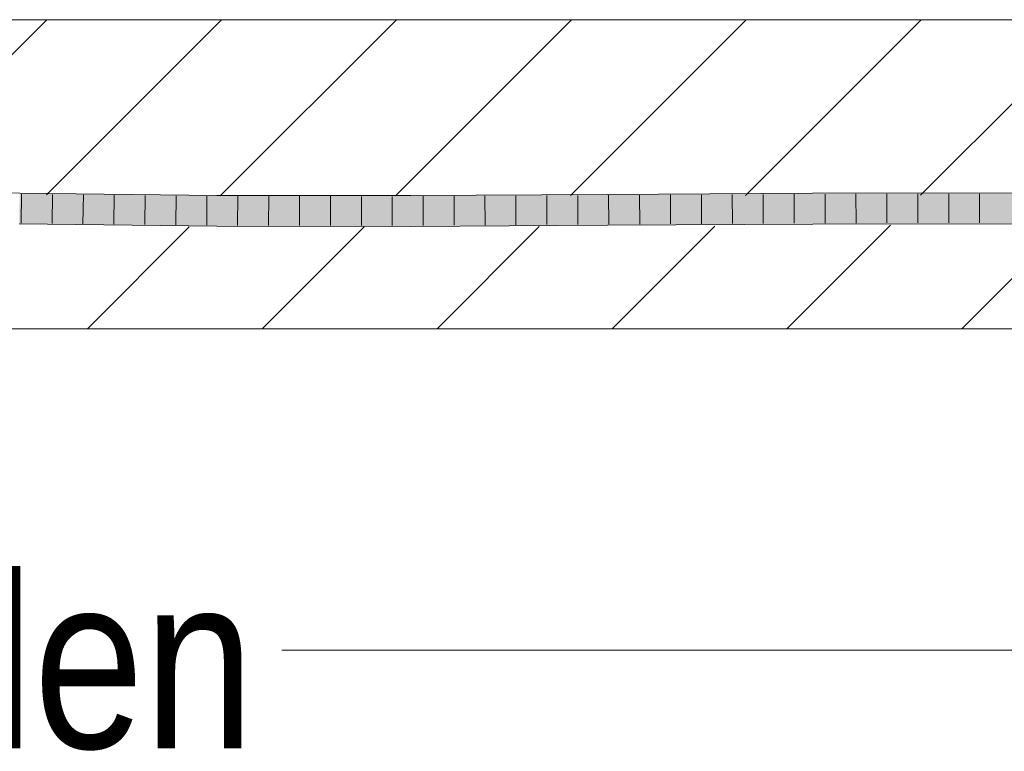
# Model space of a CAD drawing. Extents: x -620 to 3480, y 62 to 1102.
# Tile 177 of 256: x 227 to 235, y 733 to 739. Entities that reach past the tile are written whole.
import ezdxf
from ezdxf.lldxf.tags import DXFTag

# ---------------------------------------------------------------- set-up
doc = ezdxf.new("R2010")
doc.units = 0
doc.layers.get('0').update_dxf_attribs({"lineweight": 13})
for name, color, linetype, lineweight, true_color in [('E_Detail_Beschriftung', 7, 'Continuous', 13, 0x009900), ('E_Detail_Wandschraffur', 7, 'Continuous', 5, 0xc0c0c0), ('E_Leerrohr 25-A06G9STU8I', 7, 'Continuous', 9, 0xff8000), ('E_Leerrohr 25-Shading', 7, 'Continuous', 9, 0xff8000)]:
    doc.layers.add(name, color=color, linetype=linetype, lineweight=lineweight, true_color=true_color)
doc.layers.add('E_Detail_Linie_Text_Bem', color=7, linetype='Continuous', lineweight=13)
doc.styles.get("Standard").update_dxf_attribs({"font": 'ARIALN.TTF'})
tags = doc.linetypes.add('fein_strichliert', pattern=[4, 1, -2, 1]).pattern_tags.tags
tags[8:9] = [DXFTag(74, 4), DXFTag(75, 0), DXFTag(340, '0'), DXFTag(46, 0.0), DXFTag(50, 0.0), DXFTag(44, 0.0), DXFTag(45, 0.0)]
tags[6:7] = [DXFTag(74, 4), DXFTag(75, 0), DXFTag(340, '0'), DXFTag(46, 0.0), DXFTag(50, 0.0), DXFTag(44, 0.0), DXFTag(45, 0.0)]
tags[4:5] = [DXFTag(74, 4), DXFTag(75, 0), DXFTag(340, '0'), DXFTag(46, 0.0), DXFTag(50, 0.0), DXFTag(44, 0.0), DXFTag(45, 0.0)]

# ---------------------------------------------------------------- blocks, each defined once
blk = doc.blocks.new('Shading-A06G9SG38I', base_point=(178.739, 735.4243))
at = {"layer": 'E_Leerrohr 25-Shading', "color": 43, "true_color": 0xd7ab7f}
for points in [[(226.9358, 737.5011), (228.5312, 737.4825), (226.9361, 737.5173), (228.5313, 737.5031)], [(228.5313, 737.5031), (228.5314, 737.5192), (226.9361, 737.5173), (226.9364, 737.5377)], [(228.5312, 737.4825), (230.0984, 737.4819), (228.5313, 737.5031), (230.0984, 737.504)], [(230.0984, 737.504), (230.0983, 737.5185), (228.5313, 737.5031), (228.5314, 737.5192)], [(231.6875, 737.5132), (231.6874, 737.5273), (230.0984, 737.504), (230.0983, 737.5185)], [(230.0984, 737.4819), (231.6876, 737.4907), (230.0984, 737.504), (231.6875, 737.5132)], [(233.3486, 737.5234), (233.3485, 737.5374), (231.6875, 737.5132), (231.6874, 737.5273)], [(231.6876, 737.4907), (233.3487, 737.5007), (231.6875, 737.5132), (233.3486, 737.5234)], [(235.1316, 737.5276), (235.1316, 737.5402), (233.3486, 737.5234), (233.3485, 737.5374)], [(233.3487, 737.5007), (235.1315, 737.5036), (233.3486, 737.5234), (235.1316, 737.5276)], [(226.9321, 737.2877), (228.5299, 737.2692), (226.9323, 737.3013), (228.53, 737.2835)], [(226.9323, 737.3013), (227.7454, 737.2922), (226.9327, 737.3243), (227.7455, 737.3149)], [(227.7454, 737.2922), (228.53, 737.2835), (227.7455, 737.3149), (228.5302, 737.3058)], [(228.5299, 737.2692), (230.099, 737.2685), (228.53, 737.2835), (230.0989, 737.2871)], [(230.0989, 737.2871), (230.0989, 737.3051), (228.53, 737.2835), (228.5302, 737.3058)], [(231.6887, 737.3023), (231.6886, 737.3139), (230.0989, 737.2871), (230.0989, 737.3051)], [(230.099, 737.2685), (231.6888, 737.2773), (230.0989, 737.2871), (231.6887, 737.3023)], [(233.3493, 737.3192), (233.3493, 737.3239), (231.6887, 737.3023), (231.6886, 737.3139)], [(231.6888, 737.2773), (233.3495, 737.2874), (231.6887, 737.3023), (233.3493, 737.3192)], [(233.3495, 737.2874), (234.8484, 737.3264), (233.3493, 737.3192)], [(233.3493, 737.3192), (234.5839, 737.3251), (233.3493, 737.3239), (233.5503, 737.3243)], [(233.3495, 737.2874), (235.131, 737.2902), (234.8484, 737.3264), (235.1311, 737.3268)], [(234.5839, 737.3251), (234.8484, 737.3264), (233.5503, 737.3243)]]:
    blk.add_solid(points, dxfattribs=at)
at = {"layer": 'E_Leerrohr 25-Shading', "color": 31, "true_color": 0xfabd7f}
for points in [[(233.3487, 737.5007), (233.7823, 737.4759), (235.1315, 737.5036), (235.1315, 737.4747)], [(226.9352, 737.4683), (226.9343, 737.4127), (227.7458, 737.458), (227.7456, 737.4033)], [(226.9352, 737.4683), (228.531, 737.448), (226.9358, 737.5011), (228.5311, 737.4586)], [(228.5311, 737.4586), (228.5312, 737.4825), (226.9358, 737.5011)], [(227.7456, 737.4033), (228.5307, 737.3942), (227.7458, 737.458), (228.531, 737.448)], [(228.5307, 737.3942), (230.0986, 737.3935), (228.531, 737.448), (230.0985, 737.4369)], [(228.531, 737.448), (229.0174, 737.4446), (228.5311, 737.4586)], [(229.0174, 737.4446), (228.5312, 737.4825), (228.5311, 737.4586)], [(228.5312, 737.4825), (229.0174, 737.4446), (230.0985, 737.4608), (230.0985, 737.4369)], [(228.5312, 737.4825), (230.0985, 737.4608), (230.0984, 737.4819)], [(231.6877, 737.4792), (231.6876, 737.4907), (230.0984, 737.4819)], [(230.0985, 737.4608), (231.6879, 737.4366), (230.0984, 737.4819), (231.6877, 737.4792)], [(230.0985, 737.4369), (231.6879, 737.4303), (230.0985, 737.4608), (231.6879, 737.4366)], [(230.0986, 737.3935), (231.6881, 737.4023), (230.0985, 737.4369), (231.6879, 737.4303)], [(231.6876, 737.4907), (231.7908, 737.479), (233.3487, 737.5007), (233.3488, 737.4763)], [(231.7908, 737.479), (231.6876, 737.4907), (231.6877, 737.4792)], [(231.6879, 737.4366), (232.2401, 737.4282), (231.6877, 737.4792), (231.7908, 737.479)], [(231.6879, 737.4303), (232.2401, 737.4282), (231.6879, 737.4366)], [(231.6881, 737.4023), (233.349, 737.4124), (231.6879, 737.4303), (233.349, 737.4239)], [(231.7908, 737.479), (232.2401, 737.4282), (233.3488, 737.4763), (233.349, 737.4239)], [(233.7823, 737.4759), (233.3487, 737.5007), (233.3488, 737.4763)], [(233.349, 737.4239), (234.8489, 737.4147), (233.3488, 737.4763), (233.7823, 737.4759)], [(233.349, 737.4124), (234.8489, 737.4147), (233.349, 737.4239)], [(233.7823, 737.4759), (234.8489, 737.4147), (235.1315, 737.4747), (235.1313, 737.4152)], [(228.5302, 737.3058), (228.5307, 737.3942), (226.9327, 737.3243), (226.9343, 737.4127)], [(230.0989, 737.3051), (230.0986, 737.3935), (228.5302, 737.3058), (228.5307, 737.3942)], [(231.6886, 737.3139), (231.6881, 737.4023), (230.0989, 737.3051), (230.0986, 737.3935)], [(233.3493, 737.3239), (233.349, 737.4124), (231.6886, 737.3139), (231.6881, 737.4023)], [(233.3493, 737.3239), (234.8484, 737.3264), (233.349, 737.4124), (234.8489, 737.4147)], [(234.8484, 737.3264), (235.1311, 737.3268), (234.8489, 737.4147), (235.1313, 737.4152)]]:
    blk.add_solid(points, dxfattribs=at)
blk = doc.blocks.new('Referenz-A06G9SU08I')
at = {"layer": 'E_Detail_Linie_Text_Bem', "linetype": 'Continuous', "ltscale": 0.13}
for p, q in [((196.8744, 738.94), (256.8525, 738.94)), ((256.8525, 736.44), (208.8744, 736.44))]:
    blk.add_line(p, q, dxfattribs=at)
at = {"layer": 'E_Detail_Linie_Text_Bem', "color": 0, "linetype": 'Continuous', "ltscale": 0.13}
blk.add_line((237.9015, 733.8416), (229.0562, 733.8416), dxfattribs=at)
at = {"layer": 'E_Detail_Wandschraffur', "linetype": 'ByBlock', "ltscale": 0.13}
for p, q in [((225.7971, 737.5815), (227.1556, 738.94)), ((228.5588, 737.5147), (229.984, 738.94)), ((231.3898, 737.5174), (232.8124, 738.94)), ((234.2209, 737.52), (235.6409, 738.94)), ((227.484, 736.44), (228.3078, 737.2637)), ((230.3124, 736.44), (231.1388, 737.2663)), ((233.1409, 736.44), (233.9779, 737.277))]:
    blk.add_line(p, q, dxfattribs=at)
at = {"layer": 'E_Detail_Wandschraffur', "linetype": 'fein_strichliert', "ltscale": 0.13}
for p, q in [((227.1542, 737.5243), (228.5698, 738.94)), ((229.9743, 737.516), (231.3982, 738.94)), ((232.8054, 737.5187), (234.2266, 738.94)), ((228.8982, 736.44), (229.7233, 737.265)), ((231.7266, 736.44), (232.5568, 737.2701)), ((234.5551, 736.44), (235.3934, 737.2783))]:
    blk.add_line(p, q, dxfattribs=at)
at = {"layer": 'E_Leerrohr 25-A06G9STU8I', "linetype": 'Continuous', "ltscale": 0.13}
for p, q in [((226.9364, 737.5377), (225.5476, 737.5711)), ((228.5314, 737.5192), (226.9364, 737.5377)), ((226.9518, 737.53), (226.9477, 737.295)), ((227.2016, 737.5271), (227.1979, 737.2921)), ((227.4513, 737.5242), (227.4481, 737.2892)), ((227.7011, 737.5213), (227.6983, 737.2863)), ((227.9509, 737.5184), (227.9485, 737.2834)), ((228.2007, 737.5155), (228.1987, 737.2805)), ((228.4504, 737.5126), (228.4489, 737.2776)), ((230.0983, 737.5185), (228.5314, 737.5192)), ((228.7003, 737.5116), (228.699, 737.2766)), ((228.9501, 737.5115), (228.9492, 737.2765)), ((229.1999, 737.5114), (229.1994, 737.2764)), ((229.4498, 737.5113), (229.4495, 737.2763)), ((229.6996, 737.5112), (229.6997, 737.2762)), ((229.9494, 737.511), (229.9499, 737.276)), ((231.6874, 737.5273), (230.0983, 737.5185)), ((230.1993, 737.5115), (230.2, 737.2765)), ((230.4493, 737.5129), (230.45, 737.2779)), ((230.6992, 737.5143), (230.7001, 737.2793)), ((230.9491, 737.5157), (230.9501, 737.2807)), ((231.1991, 737.5171), (231.2002, 737.2821)), ((231.449, 737.5185), (231.4503, 737.2835)), ((233.3485, 737.5373), (231.6874, 737.5273)), ((231.6989, 737.5199), (231.7003, 737.2849)), ((231.949, 737.5214), (231.9503, 737.2864)), ((232.199, 737.5229), (232.2002, 737.2879)), ((232.449, 737.5244), (232.4502, 737.2894)), ((232.6991, 737.5259), (232.7001, 737.2909)), ((232.9491, 737.5274), (232.9501, 737.2924)), ((233.1991, 737.5289), (233.2001, 737.2939)), ((235.1316, 737.5402), (233.3485, 737.5373)), ((233.4492, 737.53), (233.45, 737.295)), ((233.6993, 737.5304), (233.6999, 737.2954)), ((233.9494, 737.5308), (233.9498, 737.2958)), ((234.1995, 737.5312), (234.1997, 737.2962)), ((234.4496, 737.5316), (234.4496, 737.2966)), ((234.6997, 737.532), (234.6995, 737.297)), ((228.5299, 737.2692), (226.9321, 737.2877)), ((230.099, 737.2685), (228.5299, 737.2692)), ((231.6888, 737.2773), (230.099, 737.2685)), ((233.3495, 737.2873), (231.6888, 737.2773)), ((235.131, 737.2902), (233.3495, 737.2873))]:
    blk.add_line(p, q, dxfattribs=at)
at = {"layer": 'E_Detail_Beschriftung', "linetype": 'Continuous', "ltscale": 0.13, "insert": (222.1465, 734.4473), "char_height": 1.4, "attachment_point": 1}
blk.add_mtext('{\\fArial Narrow;Endtüllen}', dxfattribs=at)

msp = doc.modelspace()

# ---------------------------------------------------------------- block references
at = {"color": 8, "lineweight": 25, "ltscale": 0.25, "true_color": 0x808080}
msp.add_blockref('Referenz-A06G9SU08I', (0, 0), dxfattribs=at)
msp.add_blockref('Shading-A06G9SG38I', (178.739, 735.4243))

doc.saveas('drawing.dxf')
